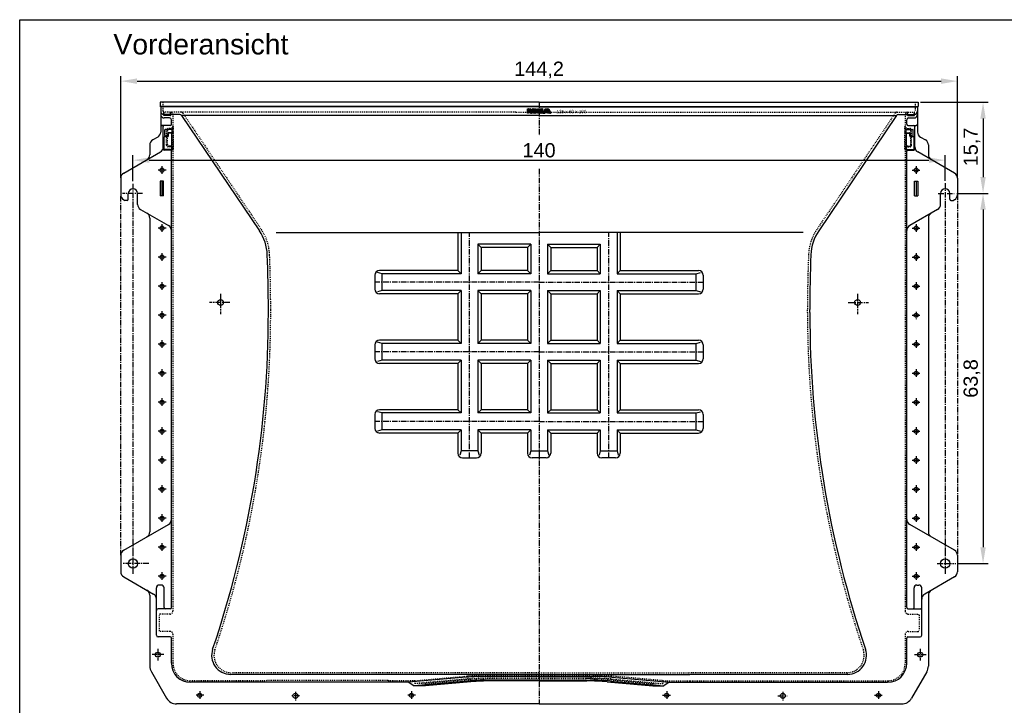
# Model space of a CAD drawing. Header units: millimetres. Extents: x -1204 to 1584, y 2039 to 3993.
# Tile 2 of 3: x -1204 to 493, y 2812 to 3993. Entities that reach past the tile are written whole.
import ezdxf

# ---------------------------------------------------------------- set-up
doc = ezdxf.new("R2010")
doc.units = ezdxf.units.MM
doc.linetypes.add('CENTER', pattern=[50.8, 31.75, -6.35, 6.35, -6.35])
doc.linetypes.add('DOTTED', pattern=[3.175, 1.5875, -1.5875])
doc.layers.add('180', color=90, linetype='DOTTED')
doc.layers.add('Bemassung', color=1, linetype='Continuous', lineweight=25)
doc.layers.add('Mittellinie', color=2, linetype='CENTER', lineweight=25)
doc.styles.get("Standard").update_dxf_attribs({"font": 'arial.ttf'})
doc.dimstyles.new('MEA', dxfattribs={"dimscale": 0, "dimtxt": 3.5, "dimasz": 4, "dimexe": 1.25, "dimexo": 0.625, "dimtad": 1, "dimtxsty": 'Standard', "dimcen": 4, "dimadec": 0, "dimazin": 2, "dimtfac": 1, "dimtmove": 0, "dimatfit": 3, "dimfxl": 1, "dimtvp": 1, "dimtolj": 1, "dimtzin": 0, "dimarcsym": 0})

# ---------------------------------------------------------------- blocks, each defined once
blk = doc.blocks.new('*D10')
at = {"layer": 'Bemassung', "color": 0, "lineweight": -2, "ltscale": 0.3, "transparency": 16777216}
for p, q in [((-1030, 3720.6), (-1030, 3896.3)), ((-1002, 3887.5), (384, 3887.5)), ((412, 3720.6), (412, 3896.3))]:
    blk.add_line(p, q, dxfattribs=at)
at = {"layer": 'Bemassung', "color": 0, "lineweight": 25, "ltscale": 0.3, "transparency": 16777216}
for points in [[(-1002, 3892.2), (-1002, 3882.8), (-1030, 3887.5)], [(384, 3892.2), (384, 3882.8), (412, 3887.5)]]:
    blk.add_solid(points, dxfattribs=at)
at = {"layer": 'Defpoints', "color": 0, "lineweight": 25, "ltscale": 0.3, "transparency": 16777216}
for p in [(412, 3887.5), (-1030, 3716.3), (412, 3716.3)]:
    blk.add_point(p, dxfattribs=at)
at = {"layer": 'Bemassung', "color": 0, "lineweight": 25, "ltscale": 0.3, "transparency": 16777216, "insert": (-309, 3906.6), "char_height": 24.5, "attachment_point": 5}
blk.add_mtext('\\A1;144,2', dxfattribs=at)
blk = doc.blocks.new('*D14')
at = {"layer": 'Bemassung', "color": 0, "lineweight": -2, "ltscale": 0.3, "transparency": 16777216}
for p, q in [((348.7, 3851), (465, 3851)), ((456.3, 3823), (456.3, 3722)), ((411.1, 3694), (465, 3694))]:
    blk.add_line(p, q, dxfattribs=at)
at = {"layer": 'Bemassung', "color": 0, "lineweight": 25, "ltscale": 0.3, "transparency": 16777216}
for points in [[(451.6, 3823), (460.9, 3823), (456.3, 3851)], [(451.6, 3722), (460.9, 3722), (456.3, 3694)]]:
    blk.add_solid(points, dxfattribs=at)
at = {"layer": 'Defpoints', "color": 0, "lineweight": 25, "ltscale": 0.3, "transparency": 16777216}
for p in [(344.3, 3851), (406.7, 3694), (456.3, 3694)]:
    blk.add_point(p, dxfattribs=at)
at = {"layer": 'Bemassung', "color": 0, "lineweight": 25, "ltscale": 0.3, "transparency": 16777216, "insert": (437.2, 3774), "char_height": 24.5, "attachment_point": 5, "rotation": 90}
blk.add_mtext('\\A1;15,7', dxfattribs=at)
blk = doc.blocks.new('*D15')
at = {"layer": 'Bemassung', "color": 0, "lineweight": -2, "ltscale": 0.3, "transparency": 16777216}
for p, q in [((411.1, 3694), (465, 3694)), ((456.3, 3666), (456.3, 3084)), ((413.5, 3056), (465, 3056))]:
    blk.add_line(p, q, dxfattribs=at)
at = {"layer": 'Bemassung', "color": 0, "lineweight": 25, "ltscale": 0.3, "transparency": 16777216}
for points in [[(451.6, 3666), (461, 3666), (456.3, 3694)], [(451.6, 3084), (461, 3084), (456.3, 3056)]]:
    blk.add_solid(points, dxfattribs=at)
at = {"layer": 'Defpoints', "color": 0, "lineweight": 25, "ltscale": 0.3, "transparency": 16777216}
for p in [(406.7, 3694), (409.1, 3056), (456.3, 3056)]:
    blk.add_point(p, dxfattribs=at)
at = {"layer": 'Bemassung', "color": 0, "lineweight": 25, "ltscale": 0.3, "transparency": 16777216, "insert": (437.2, 3375), "char_height": 24.5, "attachment_point": 5, "rotation": 90}
blk.add_mtext('\\A1;63,8', dxfattribs=at)
blk = doc.blocks.new('*D16')
at = {"layer": 'Bemassung', "color": 0, "lineweight": -2, "ltscale": 0.3, "transparency": 16777216}
for p, q in [((-1009, 3714.9), (-1009, 3760)), ((-981, 3751.3), (363, 3751.3)), ((391, 3715.9), (391, 3760))]:
    blk.add_line(p, q, dxfattribs=at)
at = {"layer": 'Bemassung', "color": 0, "lineweight": 25, "ltscale": 0.3, "transparency": 16777216}
for points in [[(-981, 3755.9), (-981, 3746.6), (-1009, 3751.3)], [(363, 3755.9), (363, 3746.6), (391, 3751.3)]]:
    blk.add_solid(points, dxfattribs=at)
at = {"layer": 'Defpoints', "color": 0, "lineweight": 25, "ltscale": 0.3, "transparency": 16777216}
for p in [(391, 3751.3), (-1009, 3710.5), (391, 3711.6)]:
    blk.add_point(p, dxfattribs=at)
at = {"layer": 'Bemassung', "color": 0, "lineweight": 25, "ltscale": 0.3, "transparency": 16777216, "insert": (-309, 3768.2), "char_height": 24.5, "attachment_point": 5}
blk.add_mtext('\\A1;140', dxfattribs=at)

msp = doc.modelspace()

# ---------------------------------------------------------------- linework, layer by layer
at = {"lineweight": 25, "ltscale": 0.3}
for p, q in [((-962.22, 3851.04), (-962.22, 3843.62)), ((-308.97, 3851.04), (-962.22, 3851.04)), ((-308.97, 3843.62), (-962.22, 3843.62)), ((-961.22, 3843.04), (-962.22, 3843.62)), ((-961.22, 3843.04), (-961.22, 3799.82)), ((-308.97, 3843.04), (-961.22, 3843.04)), ((-308.97, 3851.04), (344.28, 3851.04)), ((-308.97, 3843.62), (344.28, 3843.62)), ((-308.97, 3843.04), (343.28, 3843.04)), ((343.28, 3843.04), (344.28, 3843.62)), ((343.28, 3843.04), (343.28, 3799.82)), ((344.28, 3851.04), (344.28, 3843.62)), ((-955.44, 3828.04), (-955.44, 3830.05)), ((-944.49, 3828.04), (-955.44, 3828.04)), ((-928.34, 3830.04), (-955.22, 3830.04)), ((-945.71, 3824.04), (-955.22, 3824.04)), ((-944.49, 3828.04), (-944.49, 3830.04)), ((-942.71, 3813.27), (-942.71, 3821.04)), ((-925.03, 3828.28), (-791.08, 3629.7)), ((-308.97, 3828.04), (-924.87, 3828.04)), ((-308.97, 3828.04), (306.93, 3828.04)), ((307.09, 3828.28), (173.15, 3629.7)), ((310.41, 3830.04), (337.28, 3830.04)), ((324.77, 3813.27), (324.77, 3821.04)), ((326.56, 3828.04), (326.56, 3830.04)), ((326.56, 3828.04), (337.51, 3828.04)), ((327.77, 3824.04), (337.28, 3824.04)), ((337.51, 3828.04), (337.51, 3830.05)), ((-944.71, 3811.27), (-959.22, 3811.27)), ((-956.68, 3774.13), (-956.68, 3809.27)), ((-953.97, 3793.57), (-953.97, 3803.33)), ((-942.44, 3804.33), (-952.97, 3804.33)), ((-941.44, 3797.57), (-941.44, 3805.33)), ((323.51, 3797.57), (323.51, 3805.33)), ((324.51, 3804.33), (335.03, 3804.33)), ((326.77, 3811.27), (341.28, 3811.27)), ((336.03, 3793.57), (336.03, 3803.33)), ((338.74, 3774.13), (338.74, 3809.27)), ((-966.22, 3791.16), (-974.97, 3786.11)), ((-955.28, 3770.96), (-955.28, 3791.05)), ((-948.97, 3792.05), (-954.28, 3792.05)), ((-949.49, 3792.57), (-952.97, 3792.57)), ((-948.49, 3793.57), (-948.49, 3797.57)), ((-947.97, 3793.05), (-947.97, 3797.04)), ((-942.1, 3798.57), (-947.49, 3798.57)), ((-943.1, 3798.04), (-946.97, 3798.04)), ((-942.1, 3767.96), (-942.1, 3797.04)), ((324.16, 3798.57), (329.56, 3798.57)), ((324.16, 3767.96), (324.16, 3797.04)), ((325.16, 3798.04), (329.03, 3798.04)), ((330.03, 3793.05), (330.03, 3797.04)), ((330.56, 3793.57), (330.56, 3797.57)), ((331.03, 3792.05), (336.35, 3792.05)), ((331.56, 3792.57), (335.03, 3792.57)), ((337.35, 3770.96), (337.35, 3791.05)), ((348.28, 3791.16), (357.03, 3786.11)), ((-979.97, 3777.45), (-979.97, 3760.69)), ((-944.77, 3768.66), (-954.68, 3768.66)), ((-944.1, 3769.96), (-954.28, 3769.96)), ((326.16, 3769.96), (336.35, 3769.96)), ((326.83, 3768.66), (336.74, 3768.66)), ((362.03, 3777.45), (362.03, 3760.69)), ((-1024.97, 3728.93), (-961.68, 3765.47)), ((-942.77, 2980.14), (-942.77, 3766.66)), ((324.83, 2980.14), (324.83, 3766.66)), ((407.03, 3728.93), (343.74, 3765.47)), ((-1029.97, 3720.27), (-1029.97, 3691.82)), ((412.03, 3720.27), (412.03, 3691.82)), ((-961.97, 3715.04), (-961.97, 3690.04)), ((-956.08, 3715.04), (-961.97, 3715.04)), ((-958.97, 3715.04), (-958.97, 3690.04)), ((-956.08, 3690.04), (-956.08, 3715.04)), ((338.15, 3715.04), (344.03, 3715.04)), ((338.15, 3690.04), (338.15, 3715.04)), ((341.03, 3715.04), (341.03, 3690.04)), ((344.03, 3715.04), (344.03, 3690.04)), ((-1024.97, 3683.16), (-1023.04, 3682.04)), ((-1016.97, 3684.04), (-1016.97, 3694.04)), ((-1000.97, 3675.07), (-1000.97, 3694.04)), ((-956.08, 3690.04), (-961.97, 3690.04)), ((338.15, 3690.04), (344.03, 3690.04)), ((383.03, 3675.07), (383.03, 3694.04)), ((399.03, 3684.04), (399.03, 3694.04)), ((407.03, 3683.16), (405.1, 3682.04)), ((-1018.97, 3682.04), (-1023.04, 3682.04)), ((-995.97, 3666.41), (-947.77, 3638.59)), ((378.03, 3666.41), (329.83, 3638.59)), ((401.03, 3682.04), (405.1, 3682.04)), ((-979.97, 3651.4), (-979.97, 3110.69)), ((362.03, 3651.4), (362.03, 3110.69)), ((-448.97, 3626.56), (-448.97, 3561.04)), ((-168.97, 3626.56), (-168.97, 3561.04)), ((-328.97, 3601.04), (-408.97, 3601.04)), ((-408.97, 3601.04), (-408.97, 3561.04)), ((-328.97, 3601.04), (-328.97, 3561.04)), ((-288.97, 3601.04), (-288.97, 3561.04)), ((-288.97, 3601.04), (-208.97, 3601.04)), ((-208.97, 3601.04), (-208.97, 3561.04)), ((-591.97, 3553.04), (-591.97, 3529.04)), ((-448.97, 3561.04), (-583.97, 3561.04)), ((-328.97, 3561.04), (-408.97, 3561.04)), ((-288.97, 3561.04), (-208.97, 3561.04)), ((-168.97, 3561.04), (-33.97, 3561.04)), ((-25.97, 3553.04), (-25.97, 3529.04)), ((-448.97, 3521.04), (-583.97, 3521.04)), ((-448.97, 3521.04), (-448.97, 3441.04)), ((-328.97, 3521.04), (-408.97, 3521.04)), ((-408.97, 3521.04), (-408.97, 3441.04)), ((-328.97, 3521.04), (-328.97, 3441.04)), ((-288.97, 3521.04), (-288.97, 3441.04)), ((-288.97, 3521.04), (-208.97, 3521.04)), ((-208.97, 3521.04), (-208.97, 3441.04)), ((-168.97, 3521.04), (-33.97, 3521.04)), ((-168.97, 3521.04), (-168.97, 3441.04)), ((-775.56, 3488.58), (-775.56, 3494.08)), ((157.63, 3488.58), (157.63, 3494.08)), ((-591.97, 3433.04), (-591.97, 3409.04)), ((-448.97, 3441.04), (-583.97, 3441.04)), ((-328.97, 3441.04), (-408.97, 3441.04)), ((-288.97, 3441.04), (-208.97, 3441.04)), ((-168.97, 3441.04), (-33.97, 3441.04)), ((-25.97, 3433.04), (-25.97, 3409.04)), ((-448.97, 3401.04), (-583.97, 3401.04)), ((-448.97, 3401.04), (-448.97, 3321.04)), ((-328.97, 3401.04), (-408.97, 3401.04)), ((-408.97, 3401.04), (-408.97, 3321.04)), ((-328.97, 3401.04), (-328.97, 3321.04)), ((-288.97, 3401.04), (-288.97, 3321.04)), ((-288.97, 3401.04), (-208.97, 3401.04)), ((-208.97, 3401.04), (-208.97, 3321.04)), ((-168.97, 3401.04), (-33.97, 3401.04)), ((-168.97, 3401.04), (-168.97, 3321.04)), ((-591.97, 3313.04), (-591.97, 3289.04)), ((-448.97, 3321.04), (-583.97, 3321.04)), ((-328.97, 3321.04), (-408.97, 3321.04)), ((-288.97, 3321.04), (-208.97, 3321.04)), ((-168.97, 3321.04), (-33.97, 3321.04)), ((-25.97, 3313.04), (-25.97, 3289.04)), ((-448.97, 3281.04), (-583.97, 3281.04)), ((-448.97, 3281.04), (-448.97, 3246.04)), ((-408.97, 3281.04), (-408.97, 3246.04)), ((-328.97, 3281.04), (-408.97, 3281.04)), ((-328.97, 3281.04), (-328.97, 3246.04)), ((-288.97, 3281.04), (-288.97, 3246.04)), ((-288.97, 3281.04), (-208.97, 3281.04)), ((-208.97, 3281.04), (-208.97, 3246.04)), ((-168.97, 3281.04), (-168.97, 3246.04)), ((-168.97, 3281.04), (-33.97, 3281.04)), ((-440.97, 3238.04), (-416.97, 3238.04)), ((-296.97, 3238.04), (-320.97, 3238.04)), ((-176.97, 3238.04), (-200.97, 3238.04)), ((-1024.97, 3078.93), (-947.77, 3123.5)), ((407.03, 3078.93), (329.83, 3123.5)), ((-1029.97, 3070.27), (-1029.97, 3041.82)), ((412.03, 3070.27), (412.03, 3041.82)), ((-1024.97, 3033.16), (-973.64, 3003.52)), ((407.03, 3033.16), (355.7, 3003.52)), ((-968.64, 2932.69), (-968.64, 3014.04)), ((-960.23, 3019.04), (-963.64, 3019.04)), ((-955.23, 2980.14), (-955.23, 3014.04)), ((337.3, 2980.14), (337.3, 3014.04)), ((342.3, 3019.04), (345.7, 3019.04)), ((350.7, 2932.69), (350.7, 3014.04)), ((-979.97, 3001.4), (-979.97, 2879.4)), ((362.03, 3001.4), (362.03, 2879.4)), ((-944.77, 2978.14), (-965.64, 2978.14)), ((326.83, 2978.14), (347.7, 2978.14)), ((-944.77, 2929.69), (-965.64, 2929.69)), ((-942.77, 2884.38), (-942.77, 2927.69)), ((324.83, 2884.38), (324.83, 2927.69)), ((326.83, 2929.69), (347.7, 2929.69)), ((-977.29, 2869.4), (-951.1, 2824.04)), ((359.35, 2869.4), (333.17, 2824.04)), ((-568.97, 2851.38), (-909.77, 2851.38)), ((-568.97, 2865.03), (-840.58, 2865.03)), ((-308.97, 2865.03), (-568.97, 2865.03)), ((-533.25, 2851.38), (-568.97, 2851.38)), ((-434.61, 2859.99), (-533.25, 2851.38)), ((-533.25, 2851.38), (-524.18, 2845.36)), ((-432.3, 2853.46), (-524.18, 2845.36)), ((-426.43, 2852.26), (-504.97, 2845.36)), ((-308.97, 2861.51), (-399.82, 2861.51)), ((-308.97, 2855.01), (-397.16, 2855.01)), ((-308.97, 2853.79), (-391.44, 2853.79)), ((-308.97, 2865.03), (-48.97, 2865.03)), ((-308.97, 2861.51), (-218.11, 2861.51)), ((-308.97, 2855.01), (-220.77, 2855.01)), ((-308.97, 2853.79), (-226.49, 2853.79)), ((-191.51, 2852.26), (-112.97, 2845.36)), ((-185.63, 2853.46), (-93.75, 2845.36)), ((-183.32, 2859.99), (-84.68, 2851.38)), ((-84.68, 2851.38), (-93.75, 2845.36)), ((-84.68, 2851.38), (-48.97, 2851.38)), ((222.64, 2865.03), (-48.97, 2865.03)), ((-48.97, 2851.38), (291.83, 2851.38)), ((-504.97, 2845.36), (-524.18, 2845.36)), ((-504.97, 2845.36), (-504.97, 2849.03)), ((-112.97, 2845.36), (-93.75, 2845.36)), ((-568.97, 2814.04), (-933.78, 2814.04)), ((-308.97, 2814.04), (-568.97, 2814.04)), ((-308.97, 2814.04), (-48.97, 2814.04)), ((-48.97, 2814.04), (315.84, 2814.04))]:
    msp.add_line(p, q, dxfattribs=at)
at = {"color": 9, "linetype": 'Continuous'}
for p, q in [((-328.97, 3832.04), (-328.97, 3840.04)), ((-328.97, 3840.04), (-323.42, 3840.04)), ((-328.88, 3840.04), (-328.97, 3839.96)), ((-328.97, 3839.46), (-328.38, 3840.04)), ((-327.89, 3840.04), (-328.97, 3838.97)), ((-328.97, 3838.47), (-327.39, 3840.04)), ((-326.9, 3840.04), (-328.97, 3837.98)), ((-328.97, 3837.48), (-326.4, 3840.04)), ((-325.91, 3840.04), (-328.97, 3836.99)), ((-328.97, 3836.49), (-325.41, 3840.04)), ((-324.92, 3840.04), (-328.97, 3836)), ((-328.97, 3835.5), (-324.42, 3840.04)), ((-326.97, 3837.01), (-328.97, 3835.01)), ((-328.97, 3834.51), (-326.97, 3836.51)), ((-326.97, 3836.02), (-328.97, 3834.02)), ((-326.97, 3837.13), (-326.97, 3832.04)), ((-324.8, 3832.04), (-326.97, 3837.13)), ((-323.93, 3840.04), (-326.93, 3837.04)), ((-326.78, 3836.7), (-323.43, 3840.04)), ((-323.29, 3839.7), (-326.63, 3836.35)), ((-326.49, 3836), (-323.15, 3839.34)), ((-323.01, 3838.98), (-326.34, 3835.66)), ((-326.19, 3835.31), (-322.88, 3838.62)), ((-322.74, 3838.27), (-326.04, 3834.96)), ((-325.9, 3834.61), (-322.6, 3837.91)), ((-322.46, 3837.55), (-325.75, 3834.27)), ((-325.6, 3833.92), (-322.33, 3837.19)), ((-322.19, 3836.84), (-325.45, 3833.57)), ((-325.3, 3833.22), (-322.05, 3836.48)), ((-321.91, 3836.12), (-325.16, 3832.88)), ((-325.01, 3832.53), (-317.5, 3840.04)), ((-317, 3840.04), (-324.86, 3832.18)), ((-324.51, 3832.04), (-316.51, 3840.04)), ((-316.01, 3840.04), (-324.01, 3832.04)), ((-323.52, 3832.04), (-319.08, 3836.48)), ((-323.42, 3840.04), (-321.89, 3836.04)), ((-319.45, 3835.62), (-323.02, 3832.04)), ((-321.89, 3836.04), (-320.15, 3840.04)), ((-317.99, 3840.04), (-321.81, 3836.23)), ((-321.43, 3837.1), (-318.49, 3840.04)), ((-318.98, 3840.04), (-321.05, 3837.98)), ((-318.83, 3837.07), (-320.97, 3832.04)), ((-320.67, 3838.85), (-319.48, 3840.04)), ((-319.97, 3840.04), (-320.29, 3839.73)), ((-320.15, 3840.04), (-314.06, 3840.04)), ((-318.83, 3836.73), (-315.52, 3840.04)), ((-315.02, 3840.04), (-318.83, 3836.23)), ((-318.83, 3835.74), (-314.53, 3840.04)), ((-314.06, 3840.02), (-318.83, 3835.24)), ((-318.83, 3834.75), (-314.06, 3839.52)), ((-314.06, 3839.03), (-318.83, 3834.25)), ((-318.83, 3833.76), (-314.06, 3838.53)), ((-314.06, 3838.04), (-318.83, 3833.26)), ((-318.83, 3832.77), (-314.06, 3837.54)), ((-318.83, 3832.04), (-318.83, 3837.07)), ((-314.06, 3837.05), (-318.83, 3832.27)), ((-318.57, 3832.04), (-314.06, 3836.55)), ((-314.06, 3836.06), (-318.07, 3832.04)), ((-317.58, 3832.04), (-314.06, 3835.56)), ((-314.06, 3840.04), (-314.06, 3832.04)), ((-311.88, 3840.04), (-302.24, 3840.04)), ((-311.88, 3840.04), (-311.88, 3832.04)), ((-311.56, 3840.04), (-311.88, 3839.72)), ((-311.88, 3839.23), (-311.06, 3840.04)), ((-310.57, 3840.04), (-311.88, 3838.73)), ((-311.88, 3838.24), (-310.07, 3840.04)), ((-309.58, 3840.04), (-311.88, 3837.74)), ((-311.88, 3837.25), (-309.08, 3840.04)), ((-308.59, 3840.04), (-311.88, 3836.75)), ((-311.88, 3836.26), (-308.09, 3840.04)), ((-307.6, 3840.04), (-311.88, 3835.76)), ((-311.88, 3835.27), (-307.1, 3840.04)), ((-306.61, 3840.04), (-311.88, 3834.77)), ((-311.88, 3834.28), (-306.11, 3840.04)), ((-305.62, 3840.04), (-311.88, 3833.78)), ((-311.88, 3833.29), (-306.79, 3838.38)), ((-306.79, 3837.88), (-311.88, 3832.79)), ((-311.88, 3832.3), (-306.79, 3837.39)), ((-306.79, 3836.9), (-311.64, 3832.04)), ((-311.14, 3832.04), (-306.35, 3836.84)), ((-305.85, 3836.84), (-310.65, 3832.04)), ((-310.15, 3832.04), (-305.36, 3836.84)), ((-302.24, 3838.45), (-306.79, 3838.45)), ((-306.79, 3838.45), (-306.79, 3836.84)), ((-306.79, 3836.84), (-302.69, 3836.84)), ((-306.71, 3838.45), (-305.12, 3840.04)), ((-304.86, 3836.84), (-306.45, 3835.25)), ((-304.63, 3840.04), (-306.22, 3838.45)), ((-305.96, 3835.25), (-304.37, 3836.84)), ((-305.72, 3838.45), (-304.13, 3840.04)), ((-303.87, 3836.84), (-305.46, 3835.25)), ((-303.64, 3840.04), (-305.23, 3838.45)), ((-304.97, 3835.25), (-303.38, 3836.84)), ((-304.73, 3838.45), (-303.14, 3840.04)), ((-302.88, 3836.84), (-304.47, 3835.25)), ((-302.65, 3840.04), (-304.24, 3838.45)), ((-303.98, 3835.25), (-302.69, 3836.53)), ((-303.74, 3838.45), (-302.24, 3839.96)), ((-302.69, 3836.04), (-303.48, 3835.25)), ((-302.24, 3839.46), (-303.25, 3838.45)), ((-302.99, 3835.25), (-302.69, 3835.54)), ((-302.75, 3838.45), (-302.24, 3838.97)), ((-302.69, 3836.84), (-302.69, 3835.25)), ((-302.24, 3838.47), (-302.26, 3838.45)), ((-302.24, 3840.04), (-302.24, 3838.45)), ((-301.88, 3832.04), (-298.42, 3840.04)), ((-297.23, 3836.55), (-301.74, 3832.04)), ((-301.61, 3832.67), (-296.92, 3837.35)), ((-301.24, 3832.04), (-297.54, 3835.75)), ((-294.73, 3840.04), (-301.23, 3833.54)), ((-300.85, 3834.41), (-295.22, 3840.04)), ((-295.72, 3840.04), (-300.48, 3835.28)), ((-300.1, 3836.15), (-296.21, 3840.04)), ((-296.71, 3840.04), (-299.73, 3837.03)), ((-299.35, 3837.9), (-297.2, 3840.04)), ((-297.7, 3840.04), (-298.97, 3838.77)), ((-298.6, 3839.64), (-298.19, 3840.04)), ((-298.42, 3840.04), (-292.42, 3840.04)), ((-297.83, 3834.98), (-296.72, 3837.88)), ((-296.77, 3833.54), (-291.75, 3838.57)), ((-296.72, 3837.88), (-295.55, 3834.98)), ((-296.63, 3837.65), (-294.23, 3840.04)), ((-293.74, 3840.04), (-296.49, 3837.29)), ((-296.34, 3836.94), (-293.24, 3840.04)), ((-291.6, 3838.23), (-296.28, 3833.54)), ((-292.75, 3840.04), (-296.2, 3836.59)), ((-296.06, 3836.24), (-292.37, 3839.93)), ((-292.21, 3839.59), (-295.92, 3835.88)), ((-295.78, 3833.54), (-291.44, 3837.89)), ((-295.77, 3835.53), (-292.06, 3839.25)), ((-291.9, 3838.91), (-295.63, 3835.18)), ((-291.29, 3837.55), (-295.29, 3833.54)), ((-294.86, 3833.48), (-291.13, 3837.21)), ((-290.98, 3836.86), (-294.68, 3833.16)), ((-294.51, 3832.84), (-290.82, 3836.52)), ((-290.67, 3836.18), (-294.33, 3832.52)), ((-294.16, 3832.2), (-290.51, 3835.84)), ((-292.42, 3840.04), (-288.79, 3832.04)), ((-328.97, 3833.52), (-326.97, 3835.52)), ((-326.97, 3835.03), (-328.97, 3833.03)), ((-328.97, 3832.53), (-326.97, 3834.53)), ((-326.97, 3832.04), (-328.97, 3832.04)), ((-326.97, 3834.04), (-328.96, 3832.04)), ((-328.47, 3832.04), (-326.97, 3833.54)), ((-326.97, 3833.05), (-327.97, 3832.04)), ((-327.48, 3832.04), (-326.97, 3832.55)), ((-326.97, 3832.06), (-326.98, 3832.04)), ((-320.97, 3832.04), (-324.8, 3832.04)), ((-322.53, 3832.04), (-319.81, 3834.76)), ((-320.18, 3833.9), (-322.03, 3832.04)), ((-321.54, 3832.04), (-320.55, 3833.03)), ((-320.91, 3832.17), (-321.04, 3832.04)), ((-314.06, 3832.04), (-318.83, 3832.04)), ((-314.06, 3835.07), (-317.08, 3832.04)), ((-316.59, 3832.04), (-314.06, 3834.57)), ((-314.06, 3834.08), (-316.09, 3832.04)), ((-315.6, 3832.04), (-314.06, 3833.58)), ((-314.06, 3833.09), (-315.1, 3832.04)), ((-314.61, 3832.04), (-314.06, 3832.59)), ((-314.06, 3832.1), (-314.11, 3832.04)), ((-302.24, 3832.04), (-311.88, 3832.04)), ((-306.79, 3834.92), (-309.66, 3832.04)), ((-309.16, 3832.04), (-306.79, 3834.42)), ((-306.79, 3833.93), (-308.67, 3832.04)), ((-308.17, 3832.04), (-306.58, 3833.63)), ((-306.09, 3833.63), (-307.68, 3832.04)), ((-307.18, 3832.04), (-305.59, 3833.63)), ((-302.69, 3835.25), (-306.79, 3835.25)), ((-306.79, 3835.25), (-306.79, 3833.63)), ((-306.79, 3833.63), (-302.24, 3833.63)), ((-305.1, 3833.63), (-306.69, 3832.04)), ((-306.19, 3832.04), (-304.6, 3833.63)), ((-304.11, 3833.63), (-305.7, 3832.04)), ((-305.2, 3832.04), (-303.61, 3833.63)), ((-303.12, 3833.63), (-304.71, 3832.04)), ((-304.21, 3832.04), (-302.62, 3833.63)), ((-302.24, 3833.52), (-303.72, 3832.04)), ((-303.22, 3832.04), (-302.24, 3833.03)), ((-302.24, 3832.53), (-302.73, 3832.04)), ((-302.24, 3833.63), (-302.24, 3832.04)), ((-301.88, 3832.04), (-299.24, 3832.04)), ((-297.81, 3834.98), (-300.75, 3832.04)), ((-300.25, 3832.04), (-297.32, 3834.98)), ((-298.67, 3833.13), (-299.76, 3832.04)), ((-299.26, 3832.04), (-299.22, 3832.09)), ((-299.24, 3832.04), (-298.45, 3833.54)), ((-298.45, 3833.54), (-294.9, 3833.54)), ((-296.82, 3834.98), (-298.26, 3833.54)), ((-297.83, 3834.98), (-295.55, 3834.98)), ((-297.76, 3833.54), (-296.33, 3834.98)), ((-295.83, 3834.98), (-297.27, 3833.54)), ((-294.9, 3833.54), (-294.07, 3832.04)), ((-288.79, 3832.04), (-294.07, 3832.04)), ((-290.36, 3835.5), (-293.82, 3832.04)), ((-293.32, 3832.04), (-290.2, 3835.16)), ((-290.05, 3834.82), (-292.83, 3832.04)), ((-292.33, 3832.04), (-289.89, 3834.48)), ((-289.74, 3834.14), (-291.84, 3832.04)), ((-291.34, 3832.04), (-289.58, 3833.8)), ((-289.43, 3833.46), (-290.85, 3832.04)), ((-290.35, 3832.04), (-289.28, 3833.12)), ((-289.12, 3832.78), (-289.86, 3832.04)), ((-289.36, 3832.04), (-288.97, 3832.44)), ((-288.81, 3832.1), (-288.87, 3832.04)), ((-762.41, 3626.56), (-308.97, 3626.56)), ((-443.46, 3626.56), (-443.46, 3555.53)), ((146.28, 3626.56), (-308.97, 3626.56)), ((-174.48, 3626.56), (-174.48, 3555.53)), ((-323.46, 3606.55), (-414.48, 3606.55)), ((-414.48, 3606.55), (-414.48, 3555.53)), ((-408.97, 3601.04), (-414.48, 3606.55)), ((-328.97, 3601.04), (-323.46, 3606.55)), ((-323.46, 3606.55), (-323.46, 3555.53)), ((-288.97, 3601.04), (-294.48, 3606.55)), ((-294.48, 3606.55), (-294.48, 3555.53)), ((-294.48, 3606.55), (-203.46, 3606.55)), ((-208.97, 3601.04), (-203.46, 3606.55)), ((-203.46, 3606.55), (-203.46, 3555.53)), ((-579.49, 3555.53), (-587.22, 3557.61)), ((-579.49, 3526.55), (-579.49, 3555.53)), ((-443.46, 3555.53), (-579.49, 3555.53)), ((-443.46, 3555.53), (-448.97, 3561.04)), ((-414.48, 3555.53), (-408.97, 3561.04)), ((-323.46, 3555.53), (-414.48, 3555.53)), ((-323.46, 3555.53), (-328.97, 3561.04)), ((-294.48, 3555.53), (-288.97, 3561.04)), ((-294.48, 3555.53), (-203.46, 3555.53)), ((-203.46, 3555.53), (-208.97, 3561.04)), ((-174.48, 3555.53), (-168.97, 3561.04)), ((-174.48, 3555.53), (-38.44, 3555.53)), ((-38.44, 3555.53), (-30.72, 3557.61)), ((-38.44, 3526.55), (-38.44, 3555.53)), ((-579.49, 3526.55), (-587.22, 3524.48)), ((-443.46, 3526.55), (-579.49, 3526.55)), ((-448.97, 3521.04), (-443.46, 3526.55)), ((-443.46, 3526.55), (-443.46, 3435.53)), ((-323.46, 3526.55), (-414.48, 3526.55)), ((-414.48, 3526.55), (-414.48, 3435.53)), ((-414.48, 3526.55), (-408.97, 3521.04)), ((-328.97, 3521.04), (-323.46, 3526.55)), ((-323.46, 3526.55), (-323.46, 3435.53)), ((-294.48, 3526.55), (-294.48, 3435.53)), ((-288.97, 3521.04), (-294.48, 3526.55)), ((-294.48, 3526.55), (-203.46, 3526.55)), ((-203.46, 3526.55), (-208.97, 3521.04)), ((-203.46, 3526.55), (-203.46, 3435.53)), ((-168.97, 3521.04), (-174.48, 3526.55)), ((-174.48, 3526.55), (-38.44, 3526.55)), ((-174.48, 3526.55), (-174.48, 3435.53)), ((-38.44, 3526.55), (-30.72, 3524.48)), ((-579.49, 3435.53), (-587.22, 3437.61)), ((-579.49, 3406.55), (-579.49, 3435.53)), ((-443.46, 3435.53), (-579.49, 3435.53)), ((-443.46, 3435.53), (-448.97, 3441.04)), ((-408.97, 3441.04), (-414.48, 3435.53)), ((-323.46, 3435.53), (-414.48, 3435.53)), ((-323.46, 3435.53), (-328.97, 3441.04)), ((-294.48, 3435.53), (-288.97, 3441.04)), ((-294.48, 3435.53), (-203.46, 3435.53)), ((-208.97, 3441.04), (-203.46, 3435.53)), ((-174.48, 3435.53), (-168.97, 3441.04)), ((-174.48, 3435.53), (-38.44, 3435.53)), ((-38.44, 3435.53), (-30.72, 3437.61)), ((-38.44, 3406.55), (-38.44, 3435.53)), ((324.83, 3432.14), (324.83, 3432.96)), ((-579.49, 3406.55), (-587.22, 3404.48)), ((-443.46, 3406.55), (-579.49, 3406.55)), ((-443.46, 3406.55), (-448.97, 3401.04)), ((-443.46, 3406.55), (-443.46, 3315.53)), ((-323.46, 3406.55), (-414.48, 3406.55)), ((-414.48, 3406.55), (-414.48, 3315.53)), ((-414.48, 3406.55), (-408.97, 3401.04)), ((-323.46, 3406.55), (-328.97, 3401.04)), ((-323.46, 3406.55), (-323.46, 3315.53)), ((-294.48, 3406.55), (-294.48, 3315.53)), ((-294.48, 3406.55), (-288.97, 3401.04)), ((-294.48, 3406.55), (-203.46, 3406.55)), ((-203.46, 3406.55), (-208.97, 3401.04)), ((-203.46, 3406.55), (-203.46, 3315.53)), ((-174.48, 3406.55), (-168.97, 3401.04)), ((-174.48, 3406.55), (-38.44, 3406.55)), ((-174.48, 3406.55), (-174.48, 3315.53)), ((-38.44, 3406.55), (-30.72, 3404.48)), ((-579.49, 3315.53), (-587.22, 3317.61)), ((-579.49, 3286.55), (-579.49, 3315.53)), ((-443.46, 3315.53), (-579.49, 3315.53)), ((-448.97, 3321.04), (-443.46, 3315.53)), ((-414.48, 3315.53), (-408.97, 3321.04)), ((-323.46, 3315.53), (-414.48, 3315.53)), ((-328.97, 3321.04), (-323.46, 3315.53)), ((-288.97, 3321.04), (-294.48, 3315.53)), ((-294.48, 3315.53), (-203.46, 3315.53)), ((-203.46, 3315.53), (-208.97, 3321.04)), ((-168.97, 3321.04), (-174.48, 3315.53)), ((-174.48, 3315.53), (-38.44, 3315.53)), ((-38.44, 3315.53), (-30.72, 3317.61)), ((-38.44, 3286.55), (-38.44, 3315.53)), ((-579.49, 3286.55), (-587.22, 3284.48)), ((-443.46, 3286.55), (-579.49, 3286.55)), ((-448.97, 3281.04), (-443.46, 3286.55)), ((-443.46, 3286.55), (-443.46, 3250.52)), ((-323.46, 3286.55), (-414.48, 3286.55)), ((-414.48, 3286.55), (-414.48, 3250.52)), ((-408.97, 3281.04), (-414.48, 3286.55)), ((-328.97, 3281.04), (-323.46, 3286.55)), ((-323.46, 3286.55), (-323.46, 3250.52)), ((-294.48, 3286.55), (-294.48, 3250.52)), ((-288.97, 3281.04), (-294.48, 3286.55)), ((-294.48, 3286.55), (-203.46, 3286.55)), ((-208.97, 3281.04), (-203.46, 3286.55)), ((-203.46, 3286.55), (-203.46, 3250.52)), ((-168.97, 3281.04), (-174.48, 3286.55)), ((-174.48, 3286.55), (-174.48, 3250.52)), ((-174.48, 3286.55), (-38.44, 3286.55)), ((-38.44, 3286.55), (-30.72, 3284.48)), ((-443.46, 3250.52), (-445.53, 3242.79)), ((-414.48, 3250.52), (-443.46, 3250.52)), ((-414.48, 3250.52), (-412.41, 3242.79)), ((-323.46, 3250.52), (-325.53, 3242.79)), ((-323.46, 3250.52), (-294.48, 3250.52)), ((-294.48, 3250.52), (-292.41, 3242.79)), ((-203.46, 3250.52), (-205.53, 3242.79)), ((-203.46, 3250.52), (-174.48, 3250.52)), ((-174.48, 3250.52), (-172.41, 3242.79))]:
    msp.add_line(p, q, dxfattribs=at)
at = {"lineweight": 25, "ltscale": 0.3}
msp.add_lwpolyline([(-1204.21, 3993.41), (1583.72, 3993.41), (1583.72, 2038.64), (-1204.21, 2038.64)], close=True, dxfattribs=at)
at = {"color": 9, "linetype": 'Continuous'}
for centre, radius in [((-958.97, 3734.04), 3.5), ((341.03, 3734.04), 3.5), ((-958.97, 3634.04), 3.5), ((341.03, 3634.04), 3.5), ((-958.97, 3584.04), 3.5), ((341.03, 3584.04), 3.5), ((-958.97, 3534.04), 3.5), ((341.03, 3534.04), 3.5), ((-958.97, 3484.04), 3.5), ((341.03, 3484.04), 3.5), ((-958.97, 3434.04), 3.5), ((341.03, 3434.04), 3.5), ((-958.97, 3384.04), 3.5), ((341.03, 3384.04), 3.5), ((-958.97, 3334.04), 3.5), ((341.03, 3334.04), 3.5), ((-958.97, 3284.04), 3.5), ((341.03, 3284.04), 3.5), ((-958.97, 3234.04), 3.5), ((341.03, 3234.04), 3.5), ((-958.97, 3184.04), 3.5), ((341.03, 3184.04), 3.5), ((-958.97, 3134.04), 3.5), ((341.03, 3134.04), 3.5), ((-958.97, 3084.04), 3.5), ((341.03, 3084.04), 3.5), ((-958.97, 3034.04), 3.5), ((341.03, 3034.04), 3.5), ((-965.97, 2899.04), 4.25), ((348.03, 2899.04), 4.25), ((-893.97, 2829.04), 3.5), ((-728.97, 2828.04), 4.25), ((-528.97, 2829.04), 3.5), ((-88.97, 2829.04), 3.5), ((111.03, 2828.04), 4.25), ((276.03, 2829.04), 3.5)]:
    msp.add_circle(centre, radius, dxfattribs=at)
for centre in [(-857.88, 3506.04), (239.95, 3506.04)]:
    msp.add_circle(centre, 5)
at = {"lineweight": 25, "ltscale": 0.3}
for centre in [(-1008.97, 3056.04), (391.03, 3056.04)]:
    msp.add_circle(centre, 8, dxfattribs=at)
for centre, radius, start, end in [((-955.22, 3836.04), 6, 180, 270), ((337.28, 3836.04), 6, 270, 0), ((-955.22, 3830.04), 6, 180, 270), ((-945.71, 3821.04), 3, 0, 90), ((-928.34, 3826.04), 4, 34, 90), ((310.41, 3826.04), 4, 90, 146), ((327.77, 3821.04), 3, 90, 180), ((337.28, 3830.04), 6, 270, 0), ((-959.22, 3813.27), 2, 180, 270), ((-958.68, 3809.27), 2, 0, 90), ((-954.68, 3809.27), 2, 90, 180), ((-952.97, 3803.33), 1, 90, 180), ((-944.71, 3813.27), 2, 270, 0), ((-942.44, 3805.33), 1, 270, 0), ((324.51, 3805.33), 1, 180, 270), ((326.77, 3813.27), 2, 180, 270), ((335.03, 3803.33), 1, 0, 90), ((336.74, 3809.27), 2, 0, 90), ((340.74, 3809.27), 2, 90, 180), ((341.28, 3813.27), 2, 270, 0), ((-969.97, 3777.45), 10, 120, 180), ((-971.22, 3799.82), 10, 300, 0), ((-954.28, 3791.05), 1, 90, 180), ((-952.97, 3793.57), 1, 180, 270), ((-949.49, 3793.57), 1, 270, 0), ((-948.97, 3793.05), 1, 270, 0), ((-947.49, 3797.57), 1, 90, 180), ((-946.97, 3797.04), 1, 90, 180), ((-943.1, 3797.04), 1, 0, 90), ((-942.44, 3797.57), 1, 0, 90), ((324.51, 3797.57), 1, 90, 180), ((325.16, 3797.04), 1, 90, 180), ((329.03, 3797.04), 1, 0, 90), ((329.56, 3797.57), 1, 0, 90), ((331.03, 3793.05), 1, 180, 270), ((331.56, 3793.57), 1, 180, 270), ((335.03, 3793.57), 1, 270, 0), ((336.35, 3791.05), 1, 0, 90), ((353.28, 3799.82), 10, 180, 240), ((352.03, 3777.45), 10, 0, 60), ((-966.68, 3774.13), 10, 300, 0), ((-954.68, 3770.66), 2, 180, 270), ((-954.28, 3770.96), 1, 180, 270), ((-944.77, 3766.66), 2, 0, 90), ((-944.1, 3767.96), 2, 0, 90), ((326.16, 3767.96), 2, 90, 180), ((326.83, 3766.66), 2, 90, 180), ((336.35, 3770.96), 1, 270, 0), ((336.74, 3770.66), 2, 270, 0), ((348.74, 3774.13), 10, 180, 240), ((-989.97, 3760.69), 10, 300, 0), ((372.03, 3760.69), 10, 180, 240), ((-1019.97, 3720.27), 10, 120, 180), ((402.03, 3720.27), 10, 0, 60), ((-1008.97, 3694.04), 8, 0, 180), ((391.03, 3694.04), 8, 0, 180), ((-1019.97, 3691.82), 10, 180, 240), ((-1018.97, 3684.04), 2, 270, 0), ((401.03, 3684.04), 2, 180, 270), ((402.03, 3691.82), 10, 300, 0), ((402.03, 3691.82), 10, 300, 0), ((-990.97, 3675.07), 10, 180, 240), ((373.03, 3675.07), 10, 300, 0), ((-989.97, 3651.4), 10, 0, 60), ((372.03, 3651.4), 10, 120, 180), ((-952.77, 3629.93), 10, 0, 60), ((334.83, 3629.93), 10, 120, 180), ((-857.4, 3584.96), 80, 2.32474, 34), ((239.47, 3584.96), 80, 146, 177.67526), ((-3096.46, 3494.06), 2320.9, 359.99957, 2.32474), ((2478.53, 3494.06), 2320.9, 177.67526, 180.00043), ((-583.97, 3553.04), 8, 90, 180), ((-33.97, 3553.04), 8, 0, 90), ((-583.97, 3529.04), 8, 180, 270), ((-33.97, 3529.04), 8, 270, 0), ((-2575.56, 3488.58), 1800, 341.19672, 0), ((1957.63, 3488.58), 1800, 180, 198.80328), ((-583.97, 3433.04), 8, 90, 180), ((-33.97, 3433.04), 8, 0, 90), ((-583.97, 3409.04), 8, 180, 270), ((-33.97, 3409.04), 8, 270, 0), ((-583.97, 3313.04), 8, 90, 180), ((-33.97, 3313.04), 8, 0, 90), ((-583.97, 3289.04), 8, 180, 270), ((-33.97, 3289.04), 8, 270, 0), ((-440.97, 3246.04), 8, 180, 270), ((-416.97, 3246.04), 8, 270, 0), ((-320.97, 3246.04), 8, 180, 270), ((-296.97, 3246.04), 8, 270, 0), ((-200.97, 3246.04), 8, 180, 270), ((-176.97, 3246.04), 8, 270, 0), ((-952.77, 3132.16), 10, 300, 0), ((334.83, 3132.16), 10, 180, 240), ((-989.97, 3110.69), 10, 300, 0), ((372.03, 3110.69), 10, 180, 240), ((-1019.97, 3070.27), 10, 120, 180), ((402.03, 3070.27), 10, 0, 60), ((-1019.97, 3041.82), 10, 180, 240), ((402.03, 3041.82), 10, 300, 0), ((-989.97, 3001.4), 10, 0, 60), ((-963.64, 3014.04), 5, 90, 180), ((-960.23, 3014.04), 5, 0, 90), ((342.3, 3014.04), 5, 90, 180), ((345.7, 3014.04), 5, 0, 90), ((372.03, 3001.4), 10, 120, 180), ((-978.64, 2994.86), 10, 0, 60), ((360.7, 2994.86), 10, 120, 180), ((-965.64, 2975.14), 3, 90, 180), ((-953.23, 2980.14), 2, 180, 270), ((-944.77, 2980.14), 2, 270, 0), ((326.83, 2980.14), 2, 180, 270), ((335.3, 2980.14), 2, 270, 0), ((347.7, 2975.14), 3, 0, 90), ((-965.64, 2932.69), 3, 180, 270), ((-944.77, 2927.69), 2, 0, 90), ((326.83, 2927.69), 2, 90, 180), ((347.7, 2932.69), 3, 270, 0), ((-840.58, 2897.83), 32.8, 161.19672, 270), ((222.64, 2897.83), 32.8, 270, 18.80328), ((-959.97, 2879.4), 20, 180, 210), ((-909.77, 2884.38), 33, 180, 270), ((291.83, 2884.38), 33, 270, 0), ((342.03, 2879.4), 20, 330, 0), ((-399.82, 2461.51), 400, 90, 94.98926), ((-397.16, 2455.01), 400, 90, 95.04006), ((-391.44, 2453.79), 400, 90, 95.01806), ((-226.49, 2453.79), 400, 84.98194, 90), ((-220.77, 2455.01), 400, 84.95994, 90), ((-218.11, 2461.51), 400, 85.01074, 90), ((-933.78, 2834.04), 20, 210, 270), ((315.84, 2834.04), 20, 270, 330)]:
    msp.add_arc(centre, radius, start, end, dxfattribs=at)
at = {"layer": '180'}
for p, q in [((-957.22, 3851.04), (-957.22, 3836.04)), ((339.28, 3851.04), (339.28, 3836.04)), ((-955.97, 3828.04), (-955.97, 3834.19)), ((-955.44, 3828.04), (-955.97, 3828.04)), ((-955.23, 3830.04), (-955.23, 3834.04)), ((-348.97, 3834.04), (-955.22, 3834.04)), ((-944.7, 3830.04), (-944.7, 3834.04)), ((-944.49, 3828.04), (-943.97, 3828.04)), ((-943.97, 3828.04), (-943.97, 3834.04)), ((-939.97, 3830.04), (-939.97, 2974.04)), ((-922.9, 3832.28), (-787.77, 3631.93)), ((-348.97, 3834.04), (337.28, 3834.04)), ((304.97, 3832.28), (169.83, 3631.93)), ((322.03, 3830.04), (322.03, 2974.04)), ((326.03, 3828.04), (326.03, 3834.04)), ((326.56, 3828.04), (326.03, 3828.04)), ((326.77, 3830.04), (326.77, 3834.04)), ((337.3, 3830.04), (337.3, 3834.04)), ((337.51, 3828.04), (338.03, 3828.04)), ((338.03, 3828.04), (338.03, 3834.19)), ((-951.01, 3777.16), (-951.01, 3802.74)), ((-944.97, 3805.74), (-948.01, 3805.74)), ((-944.31, 3804.53), (-946.69, 3804.53)), ((-939.31, 3770.45), (-939.31, 3809.53)), ((321.38, 3770.45), (321.38, 3809.53)), ((326.38, 3804.53), (328.76, 3804.53)), ((327.03, 3805.74), (330.07, 3805.74)), ((333.07, 3777.16), (333.07, 3802.74)), ((-949.69, 3778.45), (-949.69, 3801.53)), ((331.76, 3778.45), (331.76, 3801.53)), ((-944.97, 3774.16), (-948.01, 3774.16)), ((-944.97, 3775.45), (-946.69, 3775.45)), ((327.03, 3775.45), (328.76, 3775.45)), ((327.03, 3774.16), (330.07, 3774.16)), ((-771.56, 3488.58), (-771.56, 3494.08)), ((153.63, 3488.58), (153.63, 3494.08)), ((-963.97, 2966.76), (-963.97, 2941.04)), ((-944.97, 2969.04), (-961.97, 2969.04)), ((327.03, 2969.04), (344.03, 2969.04)), ((346.03, 2967.04), (346.03, 2941.04)), ((-944.97, 2939.04), (-961.97, 2939.04)), ((327.03, 2939.04), (344.03, 2939.04)), ((-939.97, 2934.04), (-939.97, 2884.04)), ((322.03, 2934.04), (322.03, 2884.04)), ((-568.97, 2854.38), (-909.97, 2854.04)), ((-568.97, 2867.81), (-839.31, 2867.81)), ((-308.97, 2867.81), (-568.97, 2867.81)), ((-523.11, 2854.04), (-568.97, 2854.04)), ((-523.11, 2854.04), (-432.35, 2862.07)), ((-432.42, 2857.08), (-523.11, 2849.03)), ((-523.11, 2849.03), (-523.11, 2854.04)), ((-427.08, 2856.12), (-504.97, 2849.03)), ((-308.97, 2863.63), (-397.11, 2863.63)), ((-308.97, 2858.65), (-397.04, 2858.65)), ((-308.97, 2857.77), (-390.78, 2857.77)), ((-308.97, 2867.81), (-48.97, 2867.81)), ((-308.97, 2863.63), (-220.82, 2863.63)), ((-308.97, 2858.65), (-220.89, 2858.65)), ((-308.97, 2857.77), (-227.16, 2857.77)), ((-190.85, 2856.12), (-112.97, 2849.03)), ((-94.83, 2854.04), (-185.58, 2862.07)), ((-185.51, 2857.08), (-94.83, 2849.03)), ((-94.83, 2854.04), (-48.97, 2854.04)), ((-94.83, 2849.03), (-94.83, 2854.04)), ((221.38, 2867.81), (-48.97, 2867.81)), ((-48.97, 2854.04), (292.03, 2854.04)), ((-504.97, 2849.03), (-523.11, 2849.03)), ((-112.97, 2849.03), (-94.83, 2849.03)), ((-112.97, 2845.36), (-112.97, 2849.03))]:
    msp.add_line(p, q, dxfattribs=at)
for centre, radius, start, end in [((-955.22, 3836.04), 2, 180, 270), ((337.28, 3836.04), 2, 270, 0), ((-943.97, 3830.04), 4, 0, 90), ((-926.22, 3830.04), 4, 34, 90), ((308.28, 3830.04), 4, 90, 146), ((326.03, 3830.04), 4, 90, 180), ((-948.01, 3802.74), 3, 90, 180), ((-946.69, 3801.53), 3, 90, 180), ((-944.97, 3810.74), 5, 270, 0), ((-944.31, 3809.53), 5, 270, 0), ((326.38, 3809.53), 5, 180, 270), ((327.03, 3810.74), 5, 180, 270), ((328.76, 3801.53), 3, 0, 90), ((330.07, 3802.74), 3, 0, 90), ((-948.01, 3777.16), 3, 180, 270), ((-946.69, 3778.45), 3, 180, 270), ((-944.97, 3769.16), 5, 0, 90), ((-944.31, 3770.45), 5, 0, 90), ((326.38, 3770.45), 5, 90, 180), ((327.03, 3769.16), 5, 90, 180), ((328.76, 3778.45), 3, 270, 0), ((330.07, 3777.16), 3, 270, 0), ((-857.4, 3584.96), 84, 2.32474, 34), ((239.47, 3584.96), 84, 146, 177.67526), ((-3096.46, 3494.06), 2324.9, 359.99957, 2.32474), ((2478.53, 3494.06), 2324.9, 177.67526, 180.00043), ((-2575.56, 3488.58), 1804, 341.20894, 0), ((1957.63, 3488.58), 1804, 180, 198.79106), ((-944.97, 2974.04), 5, 270, 0), ((327.03, 2974.04), 5, 180, 270), ((-961.97, 2967.04), 2, 90, 180), ((344.03, 2967.04), 2, 0, 90), ((-961.97, 2941.04), 2, 180, 270), ((-944.97, 2934.04), 5, 0, 90), ((327.03, 2934.04), 5, 90, 180), ((344.03, 2941.04), 2, 270, 0), ((-839.31, 2897.81), 30, 161.20894, 270), ((221.38, 2897.81), 30, 270, 18.79106), ((-909.97, 2884.04), 30, 180, 270), ((292.03, 2884.04), 30, 270, 0), ((-397.04, 2458.65), 400, 90, 95.07432), ((-397.11, 2463.63), 400, 90, 95.05431), ((-390.78, 2457.77), 400, 90, 95.20721), ((-227.16, 2457.77), 400, 84.79279, 90), ((-220.89, 2458.65), 400, 84.92568, 90), ((-220.82, 2463.63), 400, 84.94569, 90)]:
    msp.add_arc(centre, radius, start, end, dxfattribs=at)
at = {"layer": 'Mittellinie', "lineweight": 25, "ltscale": 0.3}
for p, q in [((-308.97, 3851.04), (-308.97, 3793.67)), ((-951.97, 3734.04), (-965.97, 3734.04)), ((-958.97, 3741.04), (-958.97, 3727.04)), ((-308.97, 3736.29), (-308.97, 2814.04)), ((334.03, 3734.04), (348.03, 3734.04)), ((341.03, 3741.04), (341.03, 3727.04)), ((-1008.97, 3710.54), (-1008.97, 3678.04)), ((391.03, 3711.55), (391.03, 3678.04)), ((-1029.97, 3070.27), (-1029.97, 3691.82)), ((-992.59, 3694.04), (-1027.07, 3694.04)), ((379.03, 3694.04), (406.72, 3694.04)), ((412.03, 3691.82), (412.03, 3070.27)), ((-1008.97, 3678.04), (-1008.97, 3078.04)), ((391.03, 3678.04), (391.03, 3078.04)), ((-951.97, 3634.04), (-965.97, 3634.04)), ((-958.97, 3641.04), (-958.97, 3627.04)), ((334.03, 3634.04), (348.03, 3634.04)), ((341.03, 3641.04), (341.03, 3627.04)), ((-428.97, 3238.04), (-428.97, 3626.56)), ((-188.97, 3238.04), (-188.97, 3626.56)), ((-951.97, 3584.04), (-965.97, 3584.04)), ((-958.97, 3591.04), (-958.97, 3577.04)), ((334.03, 3584.04), (348.03, 3584.04)), ((341.03, 3591.04), (341.03, 3577.04)), ((-951.97, 3534.04), (-965.97, 3534.04)), ((-958.97, 3541.04), (-958.97, 3527.04)), ((-308.97, 3541.04), (-591.97, 3541.04)), ((-308.97, 3541.04), (-25.97, 3541.04)), ((334.03, 3534.04), (348.03, 3534.04)), ((341.03, 3541.04), (341.03, 3527.04)), ((-857.88, 3521.04), (-857.88, 3486.04)), ((239.95, 3521.04), (239.95, 3486.04)), ((-841.88, 3506.04), (-876.88, 3506.04)), ((223.95, 3506.04), (258.95, 3506.04)), ((-951.97, 3484.04), (-965.97, 3484.04)), ((-958.97, 3491.04), (-958.97, 3477.04)), ((334.03, 3484.04), (347.77, 3484.04)), ((341.03, 3489.91), (341.03, 3477.04)), ((-951.97, 3434.04), (-965.97, 3434.04)), ((-958.97, 3441.04), (-958.97, 3427.04)), ((334.03, 3434.04), (348.03, 3434.04)), ((341.03, 3441.04), (341.03, 3427.04)), ((-308.97, 3421.04), (-591.97, 3421.04)), ((-308.97, 3421.04), (-25.97, 3421.04)), ((-951.97, 3384.04), (-965.97, 3384.04)), ((-958.97, 3391.04), (-958.97, 3377.04)), ((334.03, 3384.04), (348.03, 3384.04)), ((341.03, 3391.04), (341.03, 3377.04)), ((-951.97, 3334.04), (-965.97, 3334.04)), ((-958.97, 3341.04), (-958.97, 3327.04)), ((334.03, 3334.04), (348.03, 3334.04)), ((341.03, 3341.04), (341.03, 3327.04)), ((-308.97, 3301.04), (-591.97, 3301.04)), ((-308.97, 3301.04), (-25.97, 3301.04)), ((-951.97, 3284.04), (-965.97, 3284.04)), ((-958.97, 3291.04), (-958.97, 3277.04)), ((334.03, 3284.04), (348.03, 3284.04)), ((341.03, 3291.04), (341.03, 3277.04)), ((-951.97, 3234.04), (-965.97, 3234.04)), ((-958.97, 3241.04), (-958.97, 3227.04)), ((334.03, 3234.04), (348.03, 3234.04)), ((341.03, 3241.04), (341.03, 3227.04)), ((-958.97, 3191.04), (-958.97, 3177.04)), ((341.03, 3191.04), (341.03, 3177.04)), ((-951.97, 3184.04), (-965.97, 3184.04)), ((334.03, 3184.04), (348.03, 3184.04)), ((-958.97, 3141.04), (-958.97, 3127.04)), ((341.03, 3141.04), (341.03, 3127.04)), ((-951.97, 3134.04), (-965.97, 3134.04)), ((334.03, 3134.04), (348.03, 3134.04)), ((-958.97, 3091.04), (-958.97, 3077.04)), ((341.03, 3091.04), (341.03, 3077.04)), ((-1008.97, 3078.04), (-1008.97, 3037.97)), ((-951.97, 3084.04), (-965.97, 3084.04)), ((334.03, 3084.04), (348.03, 3084.04)), ((391.03, 3078.04), (391.03, 3037.97)), ((-981.79, 3056.04), (-1027.07, 3056.04)), ((377.23, 3056.04), (409.13, 3056.04)), ((-958.97, 3041.04), (-958.97, 3027.04)), ((341.03, 3041.04), (341.03, 3027.04)), ((-951.97, 3034.04), (-965.97, 3034.04)), ((334.03, 3034.04), (348.03, 3034.04)), ((-965.97, 2909.04), (-965.97, 2889.04)), ((348.03, 2909.04), (348.03, 2889.04)), ((-955.97, 2899.04), (-975.97, 2899.04)), ((338.03, 2899.04), (358.03, 2899.04)), ((-893.97, 2836.04), (-893.97, 2822.04)), ((-728.97, 2835.18), (-728.97, 2819.26)), ((-528.97, 2836.04), (-528.97, 2822.04)), ((-88.97, 2836.04), (-88.97, 2822.04)), ((111.03, 2835.18), (111.03, 2819.26)), ((276.03, 2836.04), (276.03, 2822.04)), ((-886.97, 2829.04), (-900.97, 2829.04)), ((-721.75, 2828.04), (-735.19, 2828.04)), ((-521.97, 2829.04), (-535.97, 2829.04)), ((-95.97, 2829.04), (-81.97, 2829.04)), ((102.84, 2828.04), (118.64, 2828.04)), ((269.03, 2829.04), (283.03, 2829.04))]:
    msp.add_line(p, q, dxfattribs=at)

# ---------------------------------------------------------------- texts
at = {"lineweight": 25, "ltscale": 0.3, "width": 0.75}
msp.add_text('125 x 60 x 100', height=6, dxfattribs=at).set_placement((-278.97, 3832.04))
at = {"layer": 'Bemassung', "lineweight": 25, "ltscale": 0.3, "insert": (-1042.71, 3968.52), "char_height": 35, "width": 912.9691, "attachment_point": 1}
msp.add_mtext('Vorderansicht', dxfattribs=at)

# ---------------------------------------------------------------- dimensions: what is measured, and where the dimension line sits
at = {"layer": 'Bemassung', "lineweight": 25, "ltscale": 0.3}
dim = msp.add_linear_dim(base=(412.03, 3887.5), p1=(-1029.97, 3716.27), p2=(412.03, 3716.27), dimstyle='MEA', override={"dimscale": 7, "dimdec": 1, "dimlfac": 0.1}, dxfattribs=at)
dim.commit()
dim.dimension.update_dxf_attribs({"geometry": '*D10', "text_midpoint": (-308.97, 3887.5), "dimtype": 160})
dim = msp.add_linear_dim(base=(456.27, 3694.04), p1=(344.28, 3851.04), p2=(406.72, 3694.04), angle=90, dimstyle='MEA', override={"dimscale": 7, "dimdec": 1, "dimlfac": 0.1}, dxfattribs=at)
dim.commit()
dim.dimension.update_dxf_attribs({"geometry": '*D14', "text_midpoint": (456.27, 3774.04), "dimtype": 160})
dim = msp.add_linear_dim(base=(391.03, 3751.28), p1=(-1008.97, 3710.54), p2=(391.03, 3711.55), dimstyle='MEA', override={"dimscale": 7, "dimdec": 1, "dimlfac": 0.1}, dxfattribs=at)
dim.commit()
dim.dimension.update_dxf_attribs({"geometry": '*D16', "text_midpoint": (-308.97, 3768.16)})
dim = msp.add_linear_dim(base=(456.29, 3056.04), p1=(406.72, 3694.04), p2=(409.13, 3056.04), angle=90, dimstyle='MEA', override={"dimscale": 7, "dimdec": 1, "dimlfac": 0.1}, dxfattribs=at)
dim.commit()
dim.dimension.update_dxf_attribs({"geometry": '*D15', "text_midpoint": (437.2, 3375.04)})

doc.saveas('drawing.dxf')
